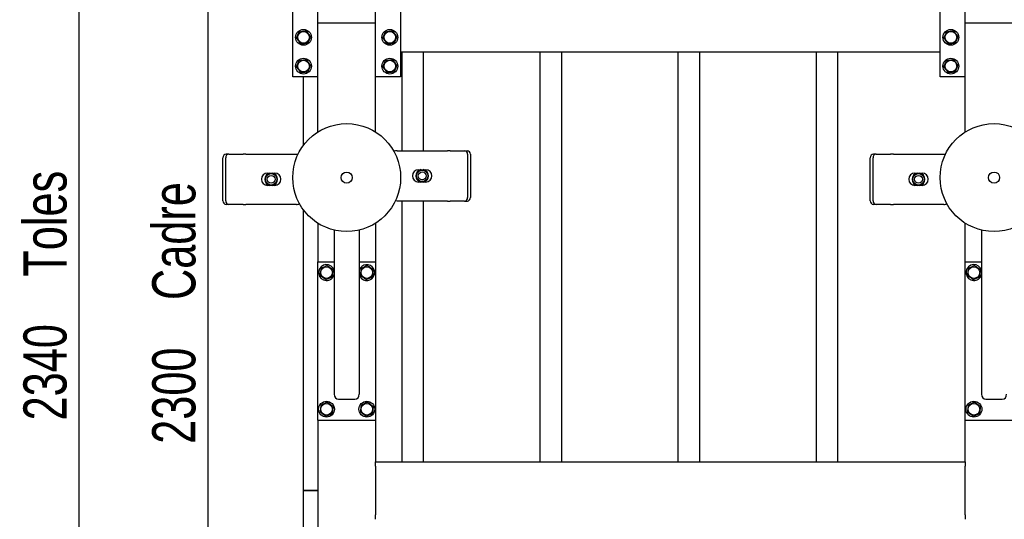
# Model space of a CAD drawing. Header units: millimetres. Extents: x 0 to 841, y 0 to 594.
# Tile 139 of 177: x 471 to 539, y 370 to 405. Entities that reach past the tile are written whole.
import ezdxf

# ---------------------------------------------------------------- set-up
doc = ezdxf.new("R2010")
doc.units = ezdxf.units.MM
doc.layers.add('COTES', color=1, linetype='Continuous')
doc.layers.add('TRAIT-FORT', color=4, linetype='Continuous', lineweight=25)
doc.styles.add('SLDTEXTSTYLE1', font='TXT', dxfattribs={"width": 0.75})
doc.dimstyles.new('SLDDIMSTYLE0', dxfattribs={"dimtxt": 3, "dimasz": 2, "dimexe": 0, "dimexo": 0.0625, "dimgap": 0.75, "dimtad": 1, "dimdec": 0, "dimlfac": 20, "dimrnd": 1e-09, "dimzin": 12, "dimdsep": 46, "dimtxsty": 'SLDTEXTSTYLE1', "dimsah": 1, "dimcen": 0.09, "dimadec": 0, "dimazin": 3, "dimtfac": 1, "dimtdec": 0, "dimtofl": 0, "dimtmove": 0, "dimatfit": 3, "dimfxl": 1, "dimfrac": 2, "dimtolj": 1, "dimtzin": 12, "dimarcsym": 0})

# ---------------------------------------------------------------- blocks, each defined once
blk = doc.blocks.new('_D_23')
at = {"layer": 'COTES', "color": 1, "transparency": 16777216}
for p, q in [((509.262, 443.883), (483.012, 443.883)), ((484.012, 443.883), (484.012, 328.883)), ((509.262, 328.883), (483.012, 328.883))]:
    blk.add_line(p, q, dxfattribs=at)
for points in [[(484.012, 443.883), (483.512, 441.883), (484.512, 441.883)], [(484.012, 328.883), (484.512, 330.883), (483.512, 330.883)]]:
    blk.add_solid(points, dxfattribs=at)
at = {"layer": 'COTES', "color": 1, "transparency": 16777216, "char_height": 3, "attachment_point": 1, "rotation": 90, "style": 'SLDTEXTSTYLE1'}
for s, insert in [('Cadre', (480.145, 385.123)), ('2300', (480.145, 375.131))]:
    blk.add_mtext(s, dxfattribs=dict(at, insert=insert))
blk = doc.blocks.new('_D_28')
at = {"layer": 'COTES', "color": 1, "transparency": 16777216}
for p, q in [((489.662, 444.883), (474.057, 444.883)), ((475.057, 327.883), (475.057, 444.883)), ((489.662, 327.883), (474.057, 327.883))]:
    blk.add_line(p, q, dxfattribs=at)
for points in [[(475.057, 444.883), (474.557, 442.883), (475.557, 442.883)], [(475.057, 327.883), (475.557, 329.883), (474.557, 329.883)]]:
    blk.add_solid(points, dxfattribs=at)
at = {"layer": 'COTES', "color": 1, "transparency": 16777216, "char_height": 3, "attachment_point": 1, "rotation": 90, "style": 'SLDTEXTSTYLE1'}
for s, insert in [('Toles', (471.19, 386.748)), ('2340', (471.19, 376.756))]:
    blk.add_mtext(s, dxfattribs=dict(at, insert=insert))

msp = doc.modelspace()

# ---------------------------------------------------------------- linework, layer by layer
at = {"layer": 'TRAIT-FORT', "color": 4, "linetype": 'Continuous', "lineweight": 25}
for p, q in [((491.662, 404.383), (491.662, 411.961)), ((495.662, 404.383), (495.662, 411.961)), ((536.662, 404.383), (536.662, 411.961)), ((489.912, 400.633), (489.912, 408.133)), ((497.412, 408.133), (497.412, 400.633)), ((534.912, 400.633), (534.912, 408.133)), ((491.662, 396.805), (491.662, 404.383)), ((491.662, 404.383), (491.962, 404.383)), ((491.662, 404.383), (491.962, 404.383)), ((491.962, 404.383), (495.362, 404.383)), ((495.362, 404.383), (495.662, 404.383)), ((495.362, 404.383), (495.662, 404.383)), ((495.662, 396.805), (495.662, 404.383)), ((536.662, 396.805), (536.662, 404.383)), ((536.662, 404.383), (536.962, 404.383)), ((536.662, 404.383), (536.962, 404.383)), ((536.962, 404.383), (540.362, 404.383)), ((497.412, 402.383), (534.912, 402.383)), ((497.512, 395.501), (497.512, 402.383)), ((499.012, 395.501), (499.012, 402.383)), ((507.112, 373.883), (507.112, 402.383)), ((508.612, 373.883), (508.612, 402.383)), ((516.712, 373.883), (516.712, 402.383)), ((518.212, 373.883), (518.212, 402.383)), ((526.312, 373.883), (526.312, 402.383)), ((527.812, 373.883), (527.812, 402.383)), ((491.662, 400.633), (489.912, 400.633)), ((490.662, 395.883), (490.662, 400.633)), ((497.412, 400.633), (495.662, 400.633)), ((536.662, 400.633), (534.912, 400.633)), ((485.057, 392.015), (485.057, 395.015)), ((485.257, 392.015), (485.257, 395.015)), ((485.474, 395.265), (485.274, 395.265)), ((485.474, 395.265), (486.463, 395.265)), ((486.663, 395.265), (486.463, 395.265)), ((486.663, 395.265), (490.163, 395.265)), ((497.161, 395.501), (500.661, 395.501)), ((500.861, 395.501), (500.661, 395.501)), ((500.861, 395.501), (501.85, 395.501)), ((501.85, 395.501), (502.05, 395.501)), ((502.067, 395.251), (502.067, 392.251)), ((502.267, 395.251), (502.267, 392.251)), ((530.057, 392.015), (530.057, 395.015)), ((530.257, 392.015), (530.257, 395.015)), ((530.474, 395.265), (530.274, 395.265)), ((530.474, 395.265), (531.463, 395.265)), ((531.663, 395.265), (531.463, 395.265)), ((531.663, 395.265), (535.163, 395.265)), ((488.163, 393.94), (488.291, 393.94)), ((488.278, 393.918), (488.325, 393.944)), ((488.325, 393.944), (488.329, 393.949)), ((488.325, 393.903), (488.325, 393.944)), ((488.329, 393.949), (488.34, 393.94)), ((488.34, 393.906), (488.34, 393.94)), ((488.487, 393.94), (488.498, 393.949)), ((488.487, 393.906), (488.487, 393.94)), ((488.498, 393.949), (488.502, 393.944)), ((488.502, 393.944), (488.502, 393.903)), ((488.502, 393.944), (488.549, 393.918)), ((488.536, 393.94), (488.663, 393.94)), ((498.661, 394.176), (498.788, 394.176)), ((498.775, 394.154), (498.822, 394.18)), ((498.822, 394.18), (498.827, 394.185)), ((498.822, 394.139), (498.822, 394.18)), ((498.827, 394.185), (498.838, 394.176)), ((498.838, 394.142), (498.838, 394.176)), ((498.984, 394.176), (498.995, 394.185)), ((498.984, 394.142), (498.984, 394.176)), ((498.995, 394.185), (498.999, 394.18)), ((498.999, 394.18), (498.999, 394.139)), ((498.999, 394.18), (499.046, 394.154)), ((499.033, 394.176), (499.161, 394.176)), ((533.163, 393.94), (533.291, 393.94)), ((533.278, 393.918), (533.325, 393.944)), ((533.325, 393.944), (533.329, 393.949)), ((533.325, 393.903), (533.325, 393.944)), ((533.329, 393.949), (533.34, 393.94)), ((533.34, 393.906), (533.34, 393.94)), ((533.487, 393.94), (533.498, 393.949)), ((533.487, 393.906), (533.487, 393.94)), ((533.498, 393.949), (533.502, 393.944)), ((533.502, 393.944), (533.502, 393.903)), ((533.502, 393.944), (533.549, 393.918)), ((533.536, 393.94), (533.663, 393.94)), ((488.291, 393.09), (488.163, 393.09)), ((488.325, 393.086), (488.278, 393.112)), ((488.325, 393.086), (488.325, 393.128)), ((488.329, 393.081), (488.325, 393.086)), ((488.34, 393.09), (488.329, 393.081)), ((488.34, 393.124), (488.34, 393.09)), ((488.487, 393.124), (488.487, 393.09)), ((488.498, 393.081), (488.487, 393.09)), ((488.502, 393.086), (488.498, 393.081)), ((488.502, 393.128), (488.502, 393.086)), ((488.549, 393.112), (488.502, 393.086)), ((488.663, 393.09), (488.536, 393.09)), ((498.788, 393.326), (498.661, 393.326)), ((498.822, 393.322), (498.775, 393.349)), ((498.822, 393.322), (498.822, 393.364)), ((498.827, 393.317), (498.822, 393.322)), ((498.838, 393.326), (498.827, 393.317)), ((498.838, 393.36), (498.838, 393.326)), ((498.984, 393.36), (498.984, 393.326)), ((498.995, 393.317), (498.984, 393.326)), ((498.999, 393.322), (498.995, 393.317)), ((498.999, 393.364), (498.999, 393.322)), ((499.046, 393.349), (498.999, 393.322)), ((499.161, 393.326), (499.033, 393.326)), ((533.291, 393.09), (533.163, 393.09)), ((533.325, 393.086), (533.278, 393.112)), ((533.325, 393.086), (533.325, 393.128)), ((533.329, 393.081), (533.325, 393.086)), ((533.34, 393.09), (533.329, 393.081)), ((533.34, 393.124), (533.34, 393.09)), ((533.487, 393.124), (533.487, 393.09)), ((533.498, 393.081), (533.487, 393.09)), ((533.502, 393.086), (533.498, 393.081)), ((533.502, 393.128), (533.502, 393.086)), ((533.549, 393.112), (533.502, 393.086)), ((533.663, 393.09), (533.536, 393.09)), ((485.474, 391.765), (485.274, 391.765)), ((486.463, 391.765), (485.474, 391.765)), ((486.463, 391.765), (486.663, 391.765)), ((490.163, 391.765), (486.663, 391.765)), ((500.661, 392.001), (497.161, 392.001)), ((497.512, 373.883), (497.512, 392.001)), ((499.012, 373.883), (499.012, 392.001)), ((500.661, 392.001), (500.861, 392.001)), ((501.85, 392.001), (500.861, 392.001)), ((501.85, 392.001), (502.05, 392.001)), ((530.474, 391.765), (530.274, 391.765)), ((531.463, 391.765), (530.474, 391.765)), ((531.463, 391.765), (531.663, 391.765)), ((535.163, 391.765), (531.663, 391.765)), ((490.662, 371.883), (490.662, 391.383)), ((491.662, 390.461), (491.662, 387.783)), ((495.662, 390.461), (495.662, 387.783)), ((536.662, 387.783), (536.662, 390.461)), ((492.787, 389.987), (492.787, 378.578)), ((494.537, 389.987), (494.537, 378.578)), ((537.787, 389.987), (537.787, 378.578)), ((491.662, 387.783), (492.787, 387.783)), ((491.662, 376.783), (491.662, 387.783)), ((494.537, 387.783), (495.662, 387.783)), ((495.662, 387.783), (495.662, 376.783)), ((536.662, 387.783), (537.787, 387.783)), ((536.662, 376.783), (536.662, 387.783)), ((493.087, 378.226), (494.237, 378.226)), ((538.087, 378.226), (539.237, 378.226)), ((491.662, 376.783), (491.662, 358.483)), ((491.662, 376.783), (495.662, 376.783)), ((495.662, 376.783), (495.662, 373.883)), ((536.662, 373.883), (536.662, 376.783)), ((536.662, 376.783), (540.662, 376.783)), ((495.662, 373.583), (495.662, 373.883)), ((495.662, 373.883), (536.662, 373.883)), ((536.662, 373.883), (536.662, 373.583)), ((495.662, 373.583), (495.662, 370.183)), ((536.662, 370.183), (536.662, 373.583)), ((491.662, 371.883), (490.662, 371.883)), ((490.662, 371.878), (490.662, 371.883)), ((490.662, 334.633), (490.662, 371.878)), ((490.662, 371.878), (491.662, 371.878)), ((495.662, 369.883), (495.662, 370.183)), ((536.662, 370.183), (536.662, 369.883))]:
    msp.add_line(p, q, dxfattribs=at)
at = {"layer": 'TRAIT-FORT', "color": 4, "linetype": 'Continuous', "lineweight": 25, "flags": 128}
for points in [[(490.163, 395.265), (490.261, 395.255), (490.286, 395.25)], [(535.163, 395.265), (535.261, 395.255), (535.286, 395.25)], [(497.161, 392.001), (497.063, 392.011), (497.038, 392.016)], [(492.709, 386.713), (492.759, 386.798), (492.787, 386.869)], [(537.709, 386.713), (537.759, 386.798), (537.787, 386.869)]]:
    msp.add_lwpolyline(points, dxfattribs=at)
at = {"layer": 'TRAIT-FORT', "color": 4, "linetype": 'Continuous', "lineweight": 25}
for centre, radius in [((490.662, 403.383), 0.55), ((496.662, 403.383), 0.55), ((535.662, 403.383), 0.55), ((490.662, 403.383), 0.404), ((496.662, 403.383), 0.404), ((535.662, 403.383), 0.404), ((490.662, 401.383), 0.55), ((490.662, 401.383), 0.404), ((496.662, 401.383), 0.55), ((496.662, 401.383), 0.404), ((535.662, 401.383), 0.55), ((535.662, 401.383), 0.404), ((493.662, 393.633), 3.75), ((538.662, 393.633), 3.75), ((488.413, 393.515), 0.397), ((488.413, 393.515), 0.273), ((493.662, 393.633), 0.389), ((498.911, 393.751), 0.397), ((498.911, 393.751), 0.272), ((533.413, 393.515), 0.397), ((533.413, 393.515), 0.272), ((538.662, 393.633), 0.389), ((492.262, 387.033), 0.404), ((495.062, 387.033), 0.404), ((537.262, 387.033), 0.404), ((492.262, 377.533), 0.55), ((492.262, 377.533), 0.404), ((495.062, 377.533), 0.55), ((495.062, 377.533), 0.404), ((537.262, 377.533), 0.55), ((537.262, 377.533), 0.404)]:
    msp.add_circle(centre, radius, dxfattribs=at)
for centre, radius, start, end in [((485.292, 395.031), 0.235, 94.40195, 183.81126), ((485.492, 395.031), 0.235, 94.40195, 183.81126), ((497.161, 395.001), 0.5, 90, 116.94304), ((501.832, 395.267), 0.235, 356.18874, 85.59805), ((502.032, 395.267), 0.235, 356.18874, 85.59805), ((530.292, 395.031), 0.235, 94.40195, 183.81126), ((530.492, 395.031), 0.235, 94.40195, 183.81126), ((488.163, 393.515), 0.425, 90, 270), ((488.413, 393.515), 0.442, 100.96644, 259.03356), ((488.413, 393.515), 0.425, 108.57513, 251.42487), ((488.413, 393.515), 0.442, 280.96644, 79.03356), ((488.413, 393.515), 0.425, 288.57513, 71.42487), ((488.663, 393.515), 0.425, 270, 90), ((498.661, 393.751), 0.425, 90, 270), ((498.911, 393.751), 0.442, 100.96644, 259.03356), ((498.911, 393.751), 0.425, 108.57513, 251.42487), ((498.911, 393.751), 0.442, 280.96644, 79.03356), ((498.911, 393.751), 0.425, 288.57513, 71.42487), ((499.161, 393.751), 0.425, 270, 90), ((533.163, 393.515), 0.425, 90, 270), ((533.413, 393.515), 0.442, 100.96644, 259.03356), ((533.413, 393.515), 0.425, 108.57513, 251.42487), ((533.413, 393.515), 0.442, 280.96644, 79.03356), ((533.413, 393.515), 0.425, 288.57513, 71.42487), ((533.663, 393.515), 0.425, 270, 90), ((501.832, 392.235), 0.235, 274.40195, 3.81126), ((502.032, 392.235), 0.235, 274.40195, 3.81126), ((485.292, 391.999), 0.235, 176.18874, 265.59805), ((485.492, 391.999), 0.235, 176.18874, 265.59805), ((490.163, 392.265), 0.5, 270, 296.94668), ((530.292, 391.999), 0.235, 176.18874, 265.59805), ((530.492, 391.999), 0.235, 176.18874, 265.59805), ((535.163, 392.265), 0.5, 270, 296.94668), ((492.262, 387.033), 0.55, 17.34144, 324.39481), ((495.062, 387.033), 0.55, 324.39481, 162.65856), ((537.262, 387.033), 0.55, 17.34144, 324.39481), ((495.062, 387.033), 0.55, 197.34144, 324.39481)]:
    msp.add_arc(centre, radius, start, end, dxfattribs=at)
for centre, start_param, end_param in [((493.087, 378.578), 4.712389, 6.283185), ((494.237, 378.578), 0, 1.570796), ((538.087, 378.578), 4.712389, 6.283185), ((539.237, 378.578), 0, 1.570796)]:
    msp.add_ellipse(centre, major_axis=(0, -0.353), ratio=0.850615, start_param=start_param, end_param=end_param, dxfattribs=at)
for points, knots in [([(490.366, 403.775), (490.428, 403.782), (490.531, 403.795), (490.679, 403.814), (490.779, 403.826), (490.837, 403.833), (490.853, 403.835)], [0, 0, 0, 0, 0.385549, 0.637642, 0.896546, 1, 1, 1, 1]), ([(491.149, 403.444), (491.123, 403.478), (491.071, 403.546), (490.994, 403.648), (490.921, 403.745), (490.876, 403.805), (490.853, 403.835)], [0, 0, 0, 0, 0.264605, 0.534948, 0.765343, 1, 1, 1, 1]), ([(496.366, 403.775), (496.428, 403.782), (496.531, 403.795), (496.679, 403.814), (496.779, 403.826), (496.837, 403.833), (496.853, 403.835)], [0, 0, 0, 0, 0.385549, 0.637642, 0.896546, 1, 1, 1, 1]), ([(497.149, 403.444), (497.123, 403.478), (497.071, 403.546), (496.994, 403.648), (496.921, 403.745), (496.876, 403.805), (496.853, 403.835)], [0, 0, 0, 0, 0.264605, 0.534948, 0.765343, 1, 1, 1, 1]), ([(535.366, 403.775), (535.428, 403.782), (535.531, 403.795), (535.679, 403.814), (535.779, 403.826), (535.837, 403.833), (535.853, 403.835)], [0, 0, 0, 0, 0.385549, 0.637642, 0.896546, 1, 1, 1, 1]), ([(536.149, 403.444), (536.123, 403.478), (536.071, 403.546), (535.994, 403.648), (535.921, 403.745), (535.876, 403.805), (535.853, 403.835)], [0, 0, 0, 0, 0.264605, 0.534948, 0.765343, 1, 1, 1, 1]), ([(490.175, 403.322), (490.192, 403.362), (490.225, 403.441), (490.275, 403.559), (490.322, 403.671), (490.351, 403.74), (490.366, 403.775)], [0, 0, 0, 0, 0.264605, 0.534948, 0.765343, 1, 1, 1, 1]), ([(490.175, 403.322), (490.201, 403.289), (490.253, 403.22), (490.33, 403.118), (490.403, 403.021), (490.448, 402.961), (490.471, 402.931)], [0, 0, 0, 0, 0.264605, 0.534948, 0.765343, 1, 1, 1, 1]), ([(491.149, 403.444), (491.132, 403.404), (491.099, 403.325), (491.049, 403.208), (491.002, 403.095), (490.973, 403.026), (490.958, 402.992)], [0, 0, 0, 0, 0.264605, 0.534948, 0.765343, 1, 1, 1, 1]), ([(496.175, 403.322), (496.192, 403.362), (496.225, 403.441), (496.275, 403.559), (496.322, 403.671), (496.351, 403.74), (496.366, 403.775)], [0, 0, 0, 0, 0.264605, 0.534948, 0.765343, 1, 1, 1, 1]), ([(496.175, 403.322), (496.201, 403.289), (496.253, 403.22), (496.33, 403.118), (496.403, 403.021), (496.448, 402.961), (496.471, 402.931)], [0, 0, 0, 0, 0.264605, 0.534948, 0.765343, 1, 1, 1, 1]), ([(497.149, 403.444), (497.132, 403.404), (497.099, 403.325), (497.049, 403.208), (497.002, 403.095), (496.973, 403.026), (496.958, 402.992)], [0, 0, 0, 0, 0.264605, 0.534948, 0.765343, 1, 1, 1, 1]), ([(535.175, 403.322), (535.192, 403.362), (535.225, 403.441), (535.275, 403.559), (535.322, 403.671), (535.351, 403.74), (535.366, 403.775)], [0, 0, 0, 0, 0.264605, 0.534948, 0.765343, 1, 1, 1, 1]), ([(535.175, 403.322), (535.201, 403.289), (535.253, 403.22), (535.33, 403.118), (535.403, 403.021), (535.448, 402.961), (535.471, 402.931)], [0, 0, 0, 0, 0.264605, 0.534948, 0.765343, 1, 1, 1, 1]), ([(536.149, 403.444), (536.132, 403.404), (536.099, 403.325), (536.049, 403.208), (536.002, 403.095), (535.973, 403.026), (535.958, 402.992)], [0, 0, 0, 0, 0.264605, 0.534948, 0.765343, 1, 1, 1, 1]), ([(490.471, 402.931), (490.533, 402.939), (490.635, 402.952), (490.784, 402.97), (490.884, 402.982), (490.942, 402.99), (490.958, 402.992)], [0, 0, 0, 0, 0.385549, 0.637642, 0.896546, 1, 1, 1, 1]), ([(496.471, 402.931), (496.533, 402.939), (496.635, 402.952), (496.784, 402.97), (496.884, 402.982), (496.942, 402.99), (496.958, 402.992)], [0, 0, 0, 0, 0.3855495, 0.6376419, 0.8965462, 1, 1, 1, 1]), ([(535.471, 402.931), (535.533, 402.939), (535.635, 402.952), (535.784, 402.97), (535.884, 402.982), (535.942, 402.99), (535.958, 402.992)], [0, 0, 0, 0, 0.3855495, 0.6376419, 0.8965462, 1, 1, 1, 1]), ([(490.175, 401.322), (490.192, 401.362), (490.225, 401.441), (490.275, 401.559), (490.322, 401.671), (490.351, 401.74), (490.366, 401.775)], [0, 0, 0, 0, 0.264605, 0.534948, 0.765343, 1, 1, 1, 1]), ([(490.366, 401.775), (490.428, 401.782), (490.531, 401.795), (490.679, 401.814), (490.779, 401.826), (490.837, 401.833), (490.853, 401.835)], [0, 0, 0, 0, 0.385549, 0.637642, 0.896546, 1, 1, 1, 1]), ([(491.149, 401.444), (491.123, 401.478), (491.071, 401.546), (490.994, 401.648), (490.921, 401.745), (490.876, 401.805), (490.853, 401.835)], [0, 0, 0, 0, 0.264605, 0.534948, 0.765343, 1, 1, 1, 1]), ([(496.175, 401.322), (496.192, 401.362), (496.225, 401.441), (496.275, 401.559), (496.322, 401.671), (496.351, 401.74), (496.366, 401.775)], [0, 0, 0, 0, 0.264605, 0.534948, 0.765343, 1, 1, 1, 1]), ([(496.366, 401.775), (496.428, 401.782), (496.531, 401.795), (496.679, 401.814), (496.779, 401.826), (496.837, 401.833), (496.853, 401.835)], [0, 0, 0, 0, 0.385549, 0.637642, 0.896546, 1, 1, 1, 1]), ([(497.149, 401.444), (497.123, 401.478), (497.071, 401.546), (496.994, 401.648), (496.921, 401.745), (496.876, 401.805), (496.853, 401.835)], [0, 0, 0, 0, 0.264605, 0.534948, 0.765343, 1, 1, 1, 1]), ([(535.175, 401.322), (535.192, 401.362), (535.225, 401.441), (535.275, 401.559), (535.322, 401.671), (535.351, 401.74), (535.366, 401.775)], [0, 0, 0, 0, 0.264605, 0.534948, 0.765343, 1, 1, 1, 1]), ([(535.366, 401.775), (535.428, 401.782), (535.531, 401.795), (535.679, 401.814), (535.779, 401.826), (535.837, 401.833), (535.853, 401.835)], [0, 0, 0, 0, 0.385549, 0.637642, 0.896546, 1, 1, 1, 1]), ([(536.149, 401.444), (536.123, 401.478), (536.071, 401.546), (535.994, 401.648), (535.921, 401.745), (535.876, 401.805), (535.853, 401.835)], [0, 0, 0, 0, 0.264605, 0.534948, 0.765343, 1, 1, 1, 1]), ([(490.175, 401.322), (490.201, 401.289), (490.253, 401.22), (490.33, 401.118), (490.403, 401.021), (490.448, 400.961), (490.471, 400.931)], [0, 0, 0, 0, 0.264605, 0.534948, 0.765343, 1, 1, 1, 1]), ([(491.149, 401.444), (491.132, 401.404), (491.099, 401.325), (491.049, 401.208), (491.002, 401.095), (490.973, 401.026), (490.958, 400.992)], [0, 0, 0, 0, 0.264605, 0.534948, 0.765343, 1, 1, 1, 1]), ([(496.175, 401.322), (496.201, 401.289), (496.253, 401.22), (496.33, 401.118), (496.403, 401.021), (496.448, 400.961), (496.471, 400.931)], [0, 0, 0, 0, 0.264605, 0.534948, 0.765343, 1, 1, 1, 1]), ([(497.149, 401.444), (497.132, 401.404), (497.099, 401.325), (497.049, 401.208), (497.002, 401.095), (496.973, 401.026), (496.958, 400.992)], [0, 0, 0, 0, 0.264605, 0.534948, 0.765343, 1, 1, 1, 1]), ([(535.175, 401.322), (535.201, 401.289), (535.253, 401.22), (535.33, 401.118), (535.403, 401.021), (535.448, 400.961), (535.471, 400.931)], [0, 0, 0, 0, 0.264605, 0.534948, 0.765343, 1, 1, 1, 1]), ([(536.149, 401.444), (536.132, 401.404), (536.099, 401.325), (536.049, 401.208), (536.002, 401.095), (535.973, 401.026), (535.958, 400.992)], [0, 0, 0, 0, 0.264605, 0.534948, 0.765343, 1, 1, 1, 1]), ([(490.471, 400.931), (490.533, 400.939), (490.635, 400.952), (490.784, 400.97), (490.884, 400.982), (490.942, 400.99), (490.958, 400.992)], [0, 0, 0, 0, 0.385549, 0.637642, 0.896546, 1, 1, 1, 1]), ([(496.471, 400.931), (496.533, 400.939), (496.635, 400.952), (496.784, 400.97), (496.884, 400.982), (496.942, 400.99), (496.958, 400.992)], [0, 0, 0, 0, 0.3855495, 0.6376419, 0.8965462, 1, 1, 1, 1]), ([(535.471, 400.931), (535.533, 400.939), (535.635, 400.952), (535.784, 400.97), (535.884, 400.982), (535.942, 400.99), (535.958, 400.992)], [0, 0, 0, 0, 0.3855495, 0.6376419, 0.8965462, 1, 1, 1, 1]), ([(488.278, 393.918), (488.27, 393.909), (488.259, 393.899), (488.249, 393.876), (488.247, 393.871)], [0, 0, 0, 0, 0.753414, 1, 1, 1, 1]), ([(488.34, 393.94), (488.342, 393.94), (488.345, 393.94), (488.359, 393.941), (488.379, 393.942), (488.398, 393.943), (488.418, 393.943), (488.438, 393.942), (488.46, 393.941), (488.477, 393.94), (488.485, 393.94), (488.486, 393.94), (488.487, 393.94)], [0, 0, 0, 0, 0.112459, 0.224891, 0.338077, 0.451935, 0.500009, 0.61321, 0.72639, 0.840088, 0.953755, 1, 1, 1, 1]), ([(488.549, 393.918), (488.557, 393.91), (488.567, 393.9), (488.576, 393.88), (488.578, 393.877)], [0, 0, 0, 0, 0.8279596, 1, 1, 1, 1]), ([(498.775, 394.154), (498.767, 394.145), (498.753, 394.13), (498.741, 394.101), (498.736, 394.09)], [0, 0, 0, 0, 0.593144, 1, 1, 1, 1]), ([(498.838, 394.176), (498.839, 394.176), (498.842, 394.176), (498.856, 394.177), (498.876, 394.178), (498.896, 394.179), (498.915, 394.179), (498.935, 394.179), (498.957, 394.177), (498.974, 394.176), (498.982, 394.176), (498.983, 394.176), (498.984, 394.176)], [0, 0, 0, 0, 0.112459, 0.224891, 0.338077, 0.451935, 0.500009, 0.61321, 0.72639, 0.840088, 0.953755, 1, 1, 1, 1]), ([(499.046, 394.154), (499.054, 394.145), (499.065, 394.135), (499.075, 394.113), (499.077, 394.108)], [0, 0, 0, 0, 0.7627548, 1, 1, 1, 1]), ([(533.278, 393.918), (533.27, 393.909), (533.259, 393.899), (533.249, 393.876), (533.247, 393.871)], [0, 0, 0, 0, 0.753414, 1, 1, 1, 1]), ([(533.34, 393.94), (533.342, 393.94), (533.345, 393.94), (533.359, 393.941), (533.379, 393.942), (533.398, 393.943), (533.418, 393.943), (533.438, 393.942), (533.46, 393.941), (533.477, 393.94), (533.485, 393.94), (533.486, 393.94), (533.487, 393.94)], [0, 0, 0, 0, 0.112459, 0.224891, 0.338077, 0.451935, 0.500009, 0.61321, 0.72639, 0.840088, 0.953755, 1, 1, 1, 1]), ([(533.549, 393.918), (533.557, 393.91), (533.567, 393.9), (533.576, 393.88), (533.578, 393.877)], [0, 0, 0, 0, 0.82796, 1, 1, 1, 1]), ([(488.278, 393.112), (488.27, 393.121), (488.259, 393.131), (488.249, 393.153), (488.247, 393.159)], [0, 0, 0, 0, 0.762755, 1, 1, 1, 1]), ([(488.487, 393.09), (488.485, 393.09), (488.482, 393.091), (488.468, 393.09), (488.448, 393.088), (488.429, 393.087), (488.409, 393.087), (488.389, 393.088), (488.367, 393.089), (488.35, 393.09), (488.342, 393.091), (488.341, 393.09), (488.34, 393.09)], [0, 0, 0, 0, 0.112459, 0.224891, 0.338077, 0.451935, 0.500009, 0.61321, 0.72639, 0.840088, 0.953755, 1, 1, 1, 1]), ([(488.549, 393.112), (488.557, 393.121), (488.571, 393.136), (488.583, 393.165), (488.588, 393.177)], [0, 0, 0, 0, 0.593144, 1, 1, 1, 1]), ([(498.775, 393.349), (498.767, 393.357), (498.757, 393.366), (498.748, 393.386), (498.747, 393.39)], [0, 0, 0, 0, 0.8279596, 1, 1, 1, 1]), ([(498.984, 393.326), (498.982, 393.326), (498.979, 393.327), (498.965, 393.326), (498.945, 393.324), (498.926, 393.323), (498.906, 393.323), (498.886, 393.324), (498.864, 393.325), (498.848, 393.326), (498.84, 393.327), (498.838, 393.326), (498.838, 393.326)], [0, 0, 0, 0, 0.112459, 0.224891, 0.338077, 0.451935, 0.500009, 0.61321, 0.72639, 0.840088, 0.953755, 1, 1, 1, 1]), ([(499.046, 393.349), (499.054, 393.357), (499.066, 393.368), (499.075, 393.39), (499.078, 393.395)], [0, 0, 0, 0, 0.753414, 1, 1, 1, 1]), ([(533.278, 393.112), (533.27, 393.121), (533.259, 393.131), (533.249, 393.153), (533.247, 393.159)], [0, 0, 0, 0, 0.7627548, 1, 1, 1, 1]), ([(533.487, 393.09), (533.485, 393.09), (533.482, 393.091), (533.468, 393.09), (533.448, 393.088), (533.429, 393.087), (533.409, 393.087), (533.389, 393.088), (533.367, 393.089), (533.35, 393.09), (533.342, 393.091), (533.341, 393.09), (533.34, 393.09)], [0, 0, 0, 0, 0.112459, 0.224891, 0.338077, 0.451935, 0.500009, 0.61321, 0.72639, 0.840088, 0.953755, 1, 1, 1, 1]), ([(533.549, 393.112), (533.557, 393.121), (533.571, 393.136), (533.583, 393.165), (533.588, 393.177)], [0, 0, 0, 0, 0.593144, 1, 1, 1, 1]), ([(492.313, 387.521), (492.274, 387.504), (492.196, 387.469), (492.079, 387.417), (491.968, 387.367), (491.899, 387.337), (491.865, 387.321)], [0, 0, 0, 0, 0.2646049, 0.5349477, 0.7653431, 1, 1, 1, 1]), ([(492.313, 387.521), (492.348, 387.496), (492.417, 387.446), (492.521, 387.371), (492.619, 387.299), (492.68, 387.255), (492.71, 387.233)], [0, 0, 0, 0, 0.264605, 0.534948, 0.765343, 1, 1, 1, 1]), ([(495.113, 387.521), (495.074, 387.504), (494.996, 387.469), (494.879, 387.417), (494.768, 387.367), (494.699, 387.337), (494.665, 387.321)], [0, 0, 0, 0, 0.2646049, 0.5349477, 0.7653431, 1, 1, 1, 1]), ([(495.113, 387.521), (495.148, 387.496), (495.217, 387.446), (495.321, 387.371), (495.419, 387.299), (495.48, 387.255), (495.51, 387.233)], [0, 0, 0, 0, 0.264605, 0.534948, 0.765343, 1, 1, 1, 1]), ([(537.313, 387.521), (537.274, 387.504), (537.196, 387.469), (537.079, 387.417), (536.968, 387.367), (536.899, 387.337), (536.865, 387.321)], [0, 0, 0, 0, 0.2646049, 0.5349477, 0.7653431, 1, 1, 1, 1]), ([(537.313, 387.521), (537.348, 387.496), (537.417, 387.446), (537.521, 387.371), (537.619, 387.299), (537.68, 387.255), (537.71, 387.233)], [0, 0, 0, 0, 0.264605, 0.534948, 0.765343, 1, 1, 1, 1]), ([(491.865, 387.321), (491.858, 387.259), (491.848, 387.157), (491.832, 387.008), (491.822, 386.907), (491.816, 386.85), (491.814, 386.833)], [0, 0, 0, 0, 0.3855495, 0.6376419, 0.8965462, 1, 1, 1, 1]), ([(492.211, 386.545), (492.176, 386.57), (492.107, 386.621), (492.003, 386.696), (491.905, 386.767), (491.844, 386.811), (491.814, 386.833)], [0, 0, 0, 0, 0.264605, 0.534948, 0.765343, 1, 1, 1, 1]), ([(492.211, 386.545), (492.25, 386.562), (492.328, 386.597), (492.445, 386.649), (492.556, 386.699), (492.625, 386.729), (492.659, 386.745)], [0, 0, 0, 0, 0.264605, 0.534948, 0.765343, 1, 1, 1, 1]), ([(492.71, 387.233), (492.704, 387.171), (492.693, 387.068), (492.677, 386.919), (492.667, 386.819), (492.661, 386.761), (492.659, 386.745)], [0, 0, 0, 0, 0.385549, 0.637642, 0.896546, 1, 1, 1, 1]), ([(494.665, 387.321), (494.658, 387.259), (494.648, 387.157), (494.632, 387.008), (494.622, 386.907), (494.616, 386.85), (494.614, 386.833)], [0, 0, 0, 0, 0.3855495, 0.6376419, 0.8965462, 1, 1, 1, 1]), ([(495.011, 386.545), (494.976, 386.57), (494.907, 386.621), (494.803, 386.696), (494.705, 386.767), (494.644, 386.811), (494.614, 386.833)], [0, 0, 0, 0, 0.264605, 0.534948, 0.765343, 1, 1, 1, 1]), ([(495.011, 386.545), (495.05, 386.562), (495.128, 386.597), (495.245, 386.649), (495.356, 386.699), (495.425, 386.729), (495.459, 386.745)], [0, 0, 0, 0, 0.264605, 0.534948, 0.765343, 1, 1, 1, 1]), ([(495.51, 387.233), (495.504, 387.171), (495.493, 387.068), (495.477, 386.919), (495.467, 386.819), (495.461, 386.761), (495.459, 386.745)], [0, 0, 0, 0, 0.385549, 0.637642, 0.896546, 1, 1, 1, 1]), ([(536.865, 387.321), (536.858, 387.259), (536.848, 387.157), (536.832, 387.008), (536.822, 386.907), (536.816, 386.85), (536.814, 386.833)], [0, 0, 0, 0, 0.3855495, 0.6376419, 0.8965462, 1, 1, 1, 1]), ([(537.211, 386.545), (537.176, 386.57), (537.107, 386.621), (537.003, 386.696), (536.905, 386.767), (536.844, 386.811), (536.814, 386.833)], [0, 0, 0, 0, 0.264605, 0.534948, 0.765343, 1, 1, 1, 1]), ([(537.211, 386.545), (537.25, 386.562), (537.328, 386.597), (537.445, 386.649), (537.556, 386.699), (537.625, 386.729), (537.659, 386.745)], [0, 0, 0, 0, 0.264605, 0.534948, 0.765343, 1, 1, 1, 1]), ([(537.71, 387.233), (537.704, 387.171), (537.693, 387.068), (537.677, 386.919), (537.667, 386.819), (537.661, 386.761), (537.659, 386.745)], [0, 0, 0, 0, 0.385549, 0.637642, 0.896546, 1, 1, 1, 1]), ([(491.865, 377.821), (491.858, 377.759), (491.848, 377.657), (491.832, 377.508), (491.822, 377.407), (491.816, 377.35), (491.814, 377.333)], [0, 0, 0, 0, 0.3855495, 0.6376419, 0.8965462, 1, 1, 1, 1]), ([(492.313, 378.021), (492.274, 378.004), (492.196, 377.969), (492.079, 377.917), (491.968, 377.867), (491.899, 377.837), (491.865, 377.821)], [0, 0, 0, 0, 0.2646049, 0.5349477, 0.7653431, 1, 1, 1, 1]), ([(492.313, 378.021), (492.348, 377.996), (492.417, 377.946), (492.521, 377.871), (492.619, 377.799), (492.68, 377.755), (492.71, 377.733)], [0, 0, 0, 0, 0.264605, 0.534948, 0.765343, 1, 1, 1, 1]), ([(494.665, 377.821), (494.658, 377.759), (494.648, 377.657), (494.632, 377.508), (494.622, 377.407), (494.616, 377.35), (494.614, 377.333)], [0, 0, 0, 0, 0.3855495, 0.6376419, 0.8965462, 1, 1, 1, 1]), ([(495.113, 378.021), (495.074, 378.004), (494.996, 377.969), (494.879, 377.917), (494.768, 377.867), (494.699, 377.837), (494.665, 377.821)], [0, 0, 0, 0, 0.2646049, 0.5349477, 0.7653431, 1, 1, 1, 1]), ([(495.113, 378.021), (495.148, 377.996), (495.217, 377.946), (495.321, 377.871), (495.419, 377.799), (495.48, 377.755), (495.51, 377.733)], [0, 0, 0, 0, 0.264605, 0.534948, 0.765343, 1, 1, 1, 1]), ([(536.865, 377.821), (536.858, 377.759), (536.848, 377.657), (536.832, 377.508), (536.822, 377.407), (536.816, 377.35), (536.814, 377.333)], [0, 0, 0, 0, 0.3855495, 0.6376419, 0.8965462, 1, 1, 1, 1]), ([(537.313, 378.021), (537.274, 378.004), (537.196, 377.969), (537.079, 377.917), (536.968, 377.867), (536.899, 377.837), (536.865, 377.821)], [0, 0, 0, 0, 0.2646049, 0.5349477, 0.7653431, 1, 1, 1, 1]), ([(537.313, 378.021), (537.348, 377.996), (537.417, 377.946), (537.521, 377.871), (537.619, 377.799), (537.68, 377.755), (537.71, 377.733)], [0, 0, 0, 0, 0.264605, 0.534948, 0.765343, 1, 1, 1, 1]), ([(492.211, 377.045), (492.176, 377.07), (492.107, 377.121), (492.003, 377.196), (491.905, 377.267), (491.844, 377.311), (491.814, 377.333)], [0, 0, 0, 0, 0.264605, 0.534948, 0.765343, 1, 1, 1, 1]), ([(492.211, 377.045), (492.25, 377.062), (492.328, 377.097), (492.445, 377.149), (492.556, 377.199), (492.625, 377.229), (492.659, 377.245)], [0, 0, 0, 0, 0.264605, 0.534948, 0.765343, 1, 1, 1, 1]), ([(492.71, 377.733), (492.704, 377.671), (492.693, 377.568), (492.677, 377.419), (492.667, 377.319), (492.661, 377.261), (492.659, 377.245)], [0, 0, 0, 0, 0.385549, 0.637642, 0.896546, 1, 1, 1, 1]), ([(495.011, 377.045), (494.976, 377.07), (494.907, 377.121), (494.803, 377.196), (494.705, 377.267), (494.644, 377.311), (494.614, 377.333)], [0, 0, 0, 0, 0.264605, 0.534948, 0.765343, 1, 1, 1, 1]), ([(495.011, 377.045), (495.05, 377.062), (495.128, 377.097), (495.245, 377.149), (495.356, 377.199), (495.425, 377.229), (495.459, 377.245)], [0, 0, 0, 0, 0.264605, 0.534948, 0.765343, 1, 1, 1, 1]), ([(495.51, 377.733), (495.504, 377.671), (495.493, 377.568), (495.477, 377.419), (495.467, 377.319), (495.461, 377.261), (495.459, 377.245)], [0, 0, 0, 0, 0.385549, 0.637642, 0.896546, 1, 1, 1, 1]), ([(537.211, 377.045), (537.176, 377.07), (537.107, 377.121), (537.003, 377.196), (536.905, 377.267), (536.844, 377.311), (536.814, 377.333)], [0, 0, 0, 0, 0.264605, 0.534948, 0.765343, 1, 1, 1, 1]), ([(537.211, 377.045), (537.25, 377.062), (537.328, 377.097), (537.445, 377.149), (537.556, 377.199), (537.625, 377.229), (537.659, 377.245)], [0, 0, 0, 0, 0.264605, 0.534948, 0.765343, 1, 1, 1, 1]), ([(537.71, 377.733), (537.704, 377.671), (537.693, 377.568), (537.677, 377.419), (537.667, 377.319), (537.661, 377.261), (537.659, 377.245)], [0, 0, 0, 0, 0.385549, 0.637642, 0.896546, 1, 1, 1, 1])]:
    msp.add_open_spline(points, degree=3, knots=knots, dxfattribs=at)

# ---------------------------------------------------------------- dimensions: what is measured, and where the dimension line sits
at = {"layer": 'COTES', "color": 1}
for base, p1, p2, text, picture, middle in [((475.057, 444.883), (490.662, 327.883), (490.662, 444.883), '<> Toles', '_D_28', (475.057, 386.383)), ((484.012, 328.883), (510.262, 443.883), (510.262, 328.883), '<> Cadre', '_D_23', (484.012, 386.383))]:
    dim = msp.add_linear_dim(base=base, p1=p1, p2=p2, angle=90, text=text, dimstyle='SLDDIMSTYLE0', dxfattribs=at)
    dim.commit()
    dim.dimension.update_dxf_attribs({"geometry": picture, "text_midpoint": middle, "dimtype": 160})

doc.saveas('drawing.dxf')
